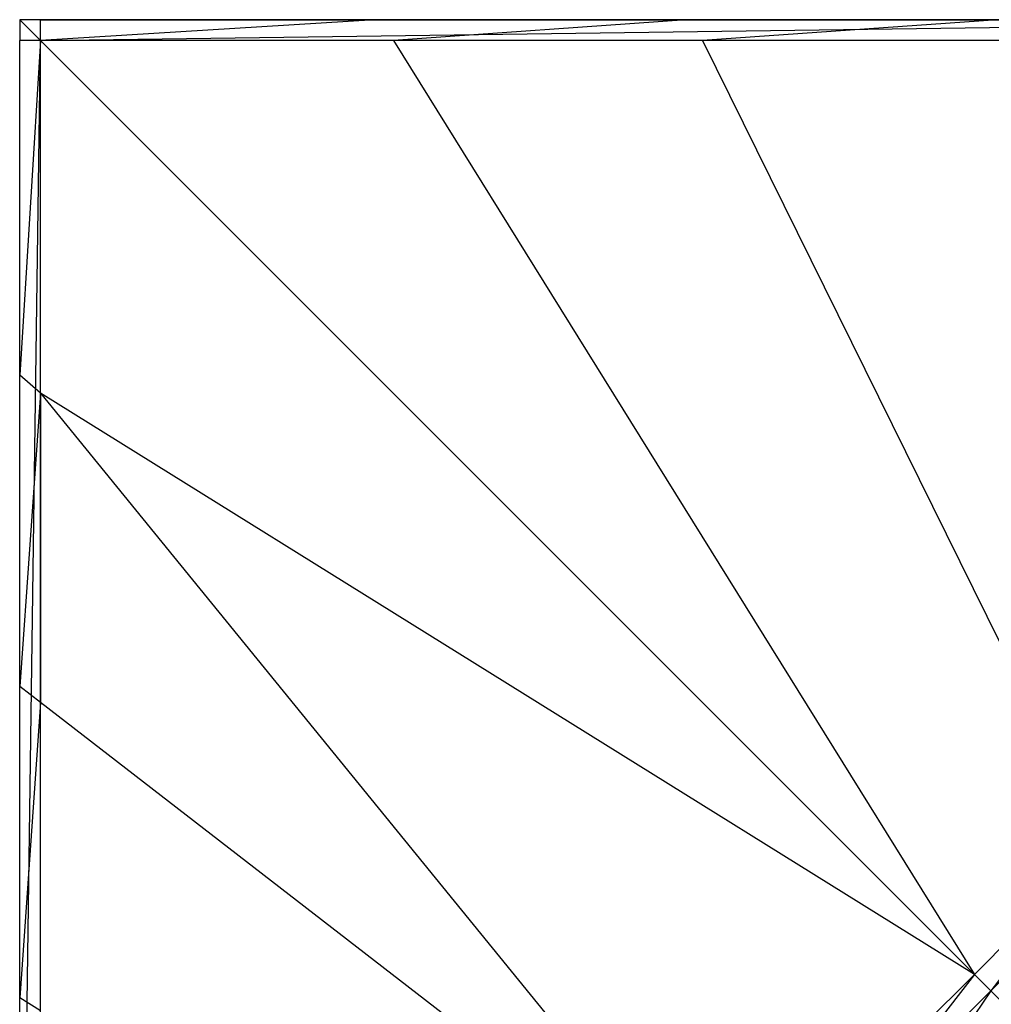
# Model space of a CAD drawing. Extents: x 0 to 0.32, y -0.32 to 0.
# Tile 3 of 15: x 0 to 0.108, y -0.109 to 0. Entities that reach past the tile are written whole.
import ezdxf

# ---------------------------------------------------------------- set-up
doc = ezdxf.new("R2010")
doc.units = 0
doc.layers.add('L0_WASCHTISCH_N_731946__0___REP', color=7, linetype='CONTINUOUS')

msp = doc.modelspace()

# ---------------------------------------------------------------- linework, layer by layer
at = {"layer": 'L0_WASCHTISCH_N_731946__0___REP', "color": 8}
for points, invisible_edges in [([(0.0023, -0.0023, 0.119986), (0, 0, 0.119999), (0, -0.0023, 0.119993), (0.0023, -0.0023, 0.119986)], 14), ([(0.0023, -0.0023, 0.025321), (0, 0, 0.025336), (0.0023, 0, 0.025328), (0.0023, -0.0023, 0.025321)], 14), ([(0, -0.0023, 0.118081), (0, 0, 0.027249), (0, -0.0023, 0.027241), (0, -0.0023, 0.118081)], 13), ([(0, 0, 0.027249), (0, -0.0023, 0.118081), (0, 0, 0.118087), (0, 0, 0.027249)], 14), ([(0, 0, 0.118087), (0.0023, 0, 0.119993), (0.0023, 0, 0.118081), (0, 0, 0.118087)], 13), ([(0.0023, 0, 0.119993), (0, 0, 0.118087), (0, 0, 0.119999), (0.0023, 0, 0.119993)], 14), ([(0, -0.0023, 0.027241), (0, 0, 0.025336), (0, -0.0023, 0.025328), (0, -0.0023, 0.027241)], 13), ([(0, 0, 0.025336), (0, -0.0023, 0.027241), (0, 0, 0.027249), (0, 0, 0.025336)], 14), ([(0.0023, -0.0023, 0.025321), (0, -0.0023, 0.025328), (0, 0, 0.025336), (0.0023, -0.0023, 0.025321)], 14), ([(0, -0.0023, 0.119993), (0, 0, 0.118087), (0, -0.0023, 0.118081), (0, -0.0023, 0.119993)], 13), ([(0, 0, 0.118087), (0, -0.0023, 0.119993), (0, 0, 0.119999), (0, 0, 0.118087)], 14), ([(0.0023, -0.0023, 0.119986), (0.0023, 0, 0.119993), (0, 0, 0.119999), (0.0023, -0.0023, 0.119986)], 14), ([(0, 0, 0.025336), (0.0023, 0, 0.027241), (0.0023, 0, 0.025328), (0, 0, 0.025336)], 13), ([(0.0023, 0, 0.027241), (0, 0, 0.025336), (0, 0, 0.027249), (0.0023, 0, 0.027241)], 14), ([(0, 0, 0.027249), (0.0023, 0, 0.118081), (0.0023, 0, 0.027241), (0, 0, 0.027249)], 13), ([(0.0023, 0, 0.118081), (0, 0, 0.027249), (0, 0, 0.118087), (0.0023, 0, 0.118081)], 14), ([(0.279288, 0, 0.064045), (0.168569, 0, 0.026678), (0.0023, 0, 0.027241), (0.279288, 0, 0.064045)], 13), ([(0.279288, 0, 0.064045), (0.0023, 0, 0.027241), (0.0023, 0, 0.118081), (0.279288, 0, 0.064045)], 10), ([(0.279288, 0, 0.064045), (0.0023, 0, 0.118081), (0.280218, 0, 0.066727), (0.279288, 0, 0.064045)], 13), ([(0.280218, 0, 0.066727), (0.0023, 0, 0.118081), (0.282869, 0, 0.068545), (0.280218, 0, 0.066727)], 10), ([(0.282869, 0, 0.068545), (0.0023, 0, 0.118081), (0.309346, 0, 0.0688), (0.282869, 0, 0.068545)], 13), ([(0.309346, 0, 0.0688), (0.0023, 0, 0.118081), (0.310564, 0, 0.069535), (0.309346, 0, 0.0688)], 10), ([(0.310564, 0, 0.069535), (0.0023, 0, 0.118081), (0.311438, 0, 0.071022), (0.310564, 0, 0.069535)], 13), ([(0.311438, 0, 0.071022), (0.0023, 0, 0.118081), (0.311712, 0, 0.072358), (0.311438, 0, 0.071022)], 10), ([(0.311712, 0, 0.072358), (0.0023, 0, 0.118081), (0.317638, 0, 0.109433), (0.311712, 0, 0.072358)], 13), ([(0.317638, 0, 0.109433), (0.0023, 0, 0.118081), (0.31804, 0, 0.111951), (0.317638, 0, 0.109433)], 10), ([(0.31804, 0, 0.111951), (0.0023, 0, 0.118081), (0.317545, 0, 0.114816), (0.31804, 0, 0.111951)], 13), ([(0.317545, 0, 0.114816), (0.0023, 0, 0.118081), (0.315493, 0, 0.116684), (0.317545, 0, 0.114816)], 10), ([(0.315493, 0, 0.116684), (0.0023, 0, 0.118081), (0.313371, 0, 0.117092), (0.315493, 0, 0.116684)], 13), ([(0.313371, 0, 0.117092), (0.0023, 0, 0.118081), (0.286172, 0, 0.117181), (0.313371, 0, 0.117092)], 15), ([(0.286172, 0, 0.117181), (0.0023, 0, 0.118081), (0.283014, 0, 0.117191), (0.286172, 0, 0.117181)], 15), ([(0.283014, 0, 0.117191), (0.0023, 0, 0.118081), (0.21196, 0, 0.117421), (0.283014, 0, 0.117191)], 15), ([(0.21196, 0, 0.117421), (0.0023, 0, 0.118081), (0.203016, 0, 0.11745), (0.21196, 0, 0.117421)], 15), ([(0.203016, 0, 0.11745), (0.0023, 0, 0.118081), (0.193996, 0, 0.117479), (0.203016, 0, 0.11745)], 15), ([(0.193996, 0, 0.117479), (0.0023, 0, 0.118081), (0.185173, 0, 0.117508), (0.193996, 0, 0.117479)], 15), ([(0.185173, 0, 0.117508), (0.0023, 0, 0.118081), (0.177141, 0, 0.117533), (0.185173, 0, 0.117508)], 15), ([(0.177141, 0, 0.117533), (0.0023, 0, 0.118081), (0.142691, 0, 0.117645), (0.177141, 0, 0.117533)], 15), ([(0.142691, 0, 0.117645), (0.0023, 0, 0.118081), (0.108241, 0, 0.117756), (0.142691, 0, 0.117645)], 15), ([(0.108241, 0, 0.117756), (0.0023, 0, 0.118081), (0.073791, 0, 0.117867), (0.108241, 0, 0.117756)], 14), ([(0.073791, 0, 0.117867), (0.0023, 0, 0.118081), (0.039342, 0, 0.117979), (0.073791, 0, 0.117867)], 15), ([(0.0023, -0.0023, 0.119986), (0.039347, 0, 0.119891), (0.0023, 0, 0.119993), (0.0023, -0.0023, 0.119986)], 13), ([(0.039347, 0, 0.119891), (0.0023, -0.0023, 0.119986), (0.041364, -0.0023, 0.119878), (0.039347, 0, 0.119891)], 14), ([(0.0023, 0, 0.025328), (0.168569, 0, 0.026678), (0.168559, 0, 0.024765), (0.0023, 0, 0.025328)], 13), ([(0.168569, 0, 0.026678), (0.0023, 0, 0.025328), (0.0023, 0, 0.027241), (0.168569, 0, 0.026678)], 14), ([(0.0023, 0, 0.118081), (0.039347, 0, 0.119891), (0.039342, 0, 0.117979), (0.0023, 0, 0.118081)], 13), ([(0.039347, 0, 0.119891), (0.0023, 0, 0.118081), (0.0023, 0, 0.119993), (0.039347, 0, 0.119891)], 14), ([(0.168559, 0, 0.024765), (0.0023, -0.0023, 0.025321), (0.0023, 0, 0.025328), (0.168559, 0, 0.024765)], 13), ([(0.0023, -0.0023, 0.025321), (0.168559, 0, 0.024765), (0.169026, -0.0023, 0.024757), (0.0023, -0.0023, 0.025321)], 14), ([(0.039342, 0, 0.117979), (0.073797, 0, 0.11978), (0.073791, 0, 0.117867), (0.039342, 0, 0.117979)], 13), ([(0.073797, 0, 0.11978), (0.039342, 0, 0.117979), (0.039347, 0, 0.119891), (0.073797, 0, 0.11978)], 14), ([(0.041364, -0.0023, 0.119878), (0.073797, 0, 0.11978), (0.039347, 0, 0.119891), (0.041364, -0.0023, 0.119878)], 13), ([(0.073797, 0, 0.11978), (0.041364, -0.0023, 0.119878), (0.075574, -0.0023, 0.119768), (0.073797, 0, 0.11978)], 14), ([(0.073791, 0, 0.117867), (0.108247, 0, 0.119669), (0.108241, 0, 0.117756), (0.073791, 0, 0.117867)], 13), ([(0.108247, 0, 0.119669), (0.073791, 0, 0.117867), (0.073797, 0, 0.11978), (0.108247, 0, 0.119669)], 14), ([(0.075574, -0.0023, 0.119768), (0.108247, 0, 0.119669), (0.073797, 0, 0.11978), (0.075574, -0.0023, 0.119768)], 13), ([(0.108247, 0, 0.119669), (0.075574, -0.0023, 0.119768), (0.109683, -0.0023, 0.119658), (0.108247, 0, 0.119669)], 14), ([(0.0023, -0.0023, 0.025321), (0, -0.168545, 0.024766), (0, -0.0023, 0.025328), (0.0023, -0.0023, 0.025321)], 13), ([(0, -0.168545, 0.024766), (0.0023, -0.0023, 0.025321), (0.0023, -0.169012, 0.024757), (0, -0.168545, 0.024766)], 14), ([(0, -0.0023, 0.119993), (0, -0.039315, 0.117979), (0, -0.03932, 0.119891), (0, -0.0023, 0.119993)], 13), ([(0, -0.039315, 0.117979), (0, -0.0023, 0.119993), (0, -0.0023, 0.118081), (0, -0.039315, 0.117979)], 14), ([(0, -0.0023, 0.027241), (0, -0.168545, 0.024766), (0, -0.168555, 0.026678), (0, -0.0023, 0.027241)], 13), ([(0, -0.168545, 0.024766), (0, -0.0023, 0.027241), (0, -0.0023, 0.025328), (0, -0.168545, 0.024766)], 14), ([(0, -0.168555, 0.026678), (0, -0.142674, 0.117645), (0, -0.0023, 0.027241), (0, -0.168555, 0.026678)], 15), ([(0, -0.0023, 0.027241), (0, -0.142674, 0.117645), (0, -0.108221, 0.117756), (0, -0.0023, 0.027241)], 15), ([(0, -0.0023, 0.027241), (0, -0.108221, 0.117756), (0, -0.073767, 0.117868), (0, -0.0023, 0.027241)], 15), ([(0, -0.0023, 0.027241), (0, -0.073767, 0.117868), (0, -0.039315, 0.117979), (0, -0.0023, 0.027241)], 15), ([(0, -0.0023, 0.027241), (0, -0.039315, 0.117979), (0, -0.0023, 0.118081), (0, -0.0023, 0.027241)], 15), ([(0, -0.03932, 0.119891), (0.0023, -0.0023, 0.119986), (0, -0.0023, 0.119993), (0, -0.03932, 0.119891)], 13), ([(0.0023, -0.0023, 0.119986), (0, -0.03932, 0.119891), (0.0023, -0.041337, 0.119878), (0.0023, -0.0023, 0.119986)], 14), ([(0.168313, -0.168299, 0.024259), (0.0023, -0.169012, 0.024757), (0.0023, -0.0023, 0.025321), (0.168313, -0.168299, 0.024259)], 13), ([(0.105658, -0.105638, 0.119371), (0.041364, -0.0023, 0.119878), (0.0023, -0.0023, 0.119986), (0.105658, -0.105638, 0.119371)], 13), ([(0.0023, -0.041337, 0.119878), (0.105658, -0.105638, 0.119371), (0.0023, -0.0023, 0.119986), (0.0023, -0.041337, 0.119878)], 13), ([(0.169026, -0.0023, 0.024757), (0.168313, -0.168299, 0.024259), (0.0023, -0.0023, 0.025321), (0.169026, -0.0023, 0.024757)], 13), ([(0.041364, -0.0023, 0.119878), (0.105658, -0.105638, 0.119371), (0.119663, -0.091596, 0.119371), (0.041364, -0.0023, 0.119878)], 14), ([(0.119663, -0.091596, 0.119371), (0.075574, -0.0023, 0.119768), (0.041364, -0.0023, 0.119878), (0.119663, -0.091596, 0.119371)], 13), ([(0.133708, -0.077526, 0.11937), (0.109683, -0.0023, 0.119658), (0.075574, -0.0023, 0.119768), (0.133708, -0.077526, 0.11937)], 13), ([(0.075574, -0.0023, 0.119768), (0.119663, -0.091596, 0.119371), (0.133708, -0.077526, 0.11937), (0.075574, -0.0023, 0.119768)], 14), ([(0, -0.073767, 0.117868), (0, -0.03932, 0.119891), (0, -0.039315, 0.117979), (0, -0.073767, 0.117868)], 14), ([(0, -0.073774, 0.11978), (0.0023, -0.041337, 0.119878), (0, -0.03932, 0.119891), (0, -0.073774, 0.11978)], 13), ([(0, -0.03932, 0.119891), (0, -0.073767, 0.117868), (0, -0.073774, 0.11978), (0, -0.03932, 0.119891)], 13), ([(0.0023, -0.041337, 0.119878), (0, -0.073774, 0.11978), (0.0023, -0.075551, 0.119768), (0.0023, -0.041337, 0.119878)], 14), ([(0.105658, -0.105638, 0.119371), (0.0023, -0.041337, 0.119878), (0.091618, -0.119644, 0.119371), (0.105658, -0.105638, 0.119371)], 14), ([(0.077549, -0.13369, 0.11937), (0.0023, -0.041337, 0.119878), (0.0023, -0.075551, 0.119768), (0.077549, -0.13369, 0.11937)], 13), ([(0.0023, -0.041337, 0.119878), (0.077549, -0.13369, 0.11937), (0.091618, -0.119644, 0.119371), (0.0023, -0.041337, 0.119878)], 14), ([(0, -0.108221, 0.117756), (0, -0.073774, 0.11978), (0, -0.073767, 0.117868), (0, -0.108221, 0.117756)], 14), ([(0, -0.108227, 0.119669), (0.0023, -0.075551, 0.119768), (0, -0.073774, 0.11978), (0, -0.108227, 0.119669)], 13), ([(0, -0.073774, 0.11978), (0, -0.108221, 0.117756), (0, -0.108227, 0.119669), (0, -0.073774, 0.11978)], 13), ([(0.0023, -0.075551, 0.119768), (0, -0.108227, 0.119669), (0.0023, -0.109662, 0.119658), (0.0023, -0.075551, 0.119768)], 14), ([(0.0023, -0.109662, 0.119658), (0.077549, -0.13369, 0.11937), (0.0023, -0.075551, 0.119768), (0.0023, -0.109662, 0.119658)], 13), ([(0.107468, -0.107448, 0.11936), (0.119663, -0.091596, 0.119371), (0.105658, -0.105638, 0.119371), (0.107468, -0.107448, 0.11936)], 13), ([(0.119663, -0.091596, 0.119371), (0.107468, -0.107448, 0.11936), (0.121404, -0.093473, 0.119359), (0.119663, -0.091596, 0.119371)], 14), ([(0.110114, -0.110094, 0.118316), (0.121404, -0.093473, 0.119359), (0.107468, -0.107448, 0.11936), (0.110114, -0.110094, 0.118316)], 13), ([(0.093495, -0.121385, 0.119359), (0.105658, -0.105638, 0.119371), (0.091618, -0.119644, 0.119371), (0.093495, -0.121385, 0.119359)], 13), ([(0.105658, -0.105638, 0.119371), (0.093495, -0.121385, 0.119359), (0.107468, -0.107448, 0.11936), (0.105658, -0.105638, 0.119371)], 14), ([(0.096487, -0.123751, 0.118313), (0.107468, -0.107448, 0.11936), (0.093495, -0.121385, 0.119359), (0.096487, -0.123751, 0.118313)], 13), ([(0.107468, -0.107448, 0.11936), (0.096487, -0.123751, 0.118313), (0.110114, -0.110094, 0.118316), (0.107468, -0.107448, 0.11936)], 14), ([(0, -0.142674, 0.117645), (0, -0.108227, 0.119669), (0, -0.108221, 0.117756), (0, -0.142674, 0.117645)], 14), ([(0, -0.14268, 0.119557), (0.0023, -0.109662, 0.119658), (0, -0.108227, 0.119669), (0, -0.14268, 0.119557)], 13), ([(0, -0.108227, 0.119669), (0, -0.142674, 0.117645), (0, -0.14268, 0.119557), (0, -0.108227, 0.119669)], 13)]:
    msp.add_3dface(points, dxfattribs=dict(at, invisible_edges=invisible_edges))

doc.saveas('drawing.dxf')
